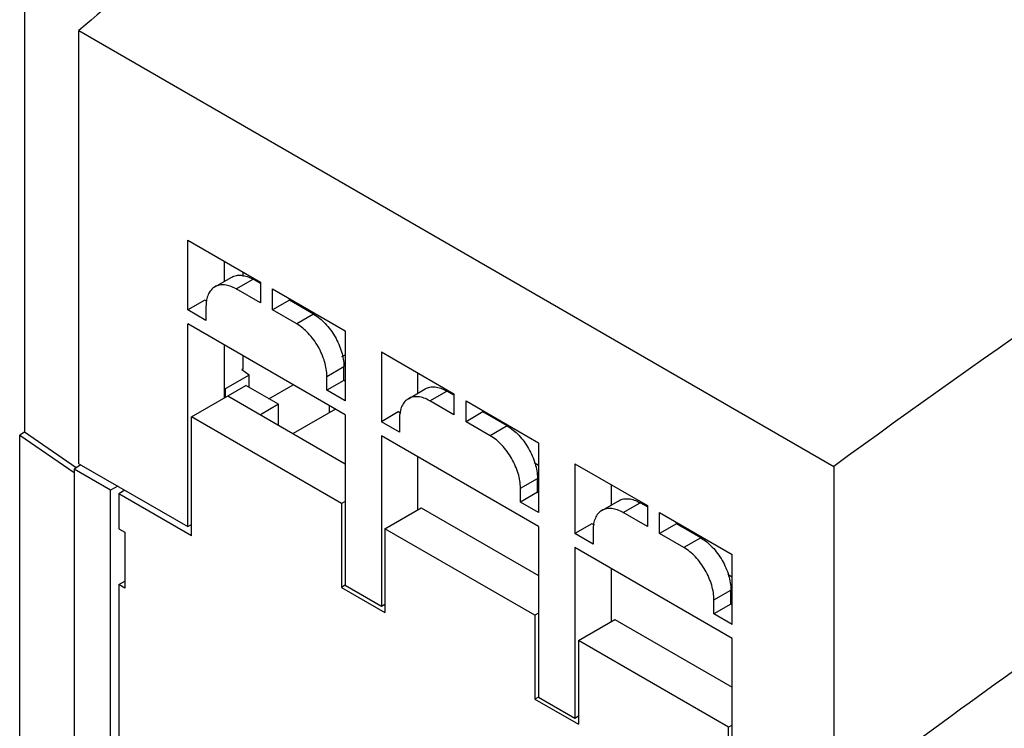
# Model space of a CAD drawing. Header units: millimetres. Extents: x 38 to 296, y 91 to 375.
# Tile 4 of 7: x 43 to 101, y 239 to 281. Entities that reach past the tile are written whole.
import ezdxf

# ---------------------------------------------------------------- set-up
doc = ezdxf.new("R2010")
doc.units = ezdxf.units.MM
doc.header["$LTSCALE"] = 30.332537
doc.layers.get('0').update_dxf_attribs({"linetype": 'CONTINUOUS'})

msp = doc.modelspace()

# ---------------------------------------------------------------- linework, layer by layer
at = {"color": 7, "linetype": 'Continuous'}
for p, q in [((43.756, 290.923), (43.756, 256.439)), ((46.938, 254.602), (46.938, 279.914)), ((46.938, 279.914), (91.062, 254.44)), ((53.302, 263.584), (53.302, 267.666)), ((53.302, 267.666), (57.545, 265.217)), ((55.424, 266.442), (55.424, 265.246)), ((54.881, 264.933), (55.871, 265.504)), ((56.131, 264.809), (57.121, 265.38)), ((56.532, 265.538), (56.532, 265.802)), ((57.545, 265.135), (57.121, 265.38)), ((57.545, 263.992), (56.131, 264.809)), ((57.545, 265.217), (57.545, 263.992)), ((58.252, 263.584), (58.252, 264.809)), ((58.252, 264.809), (62.495, 262.359)), ((59.242, 264.156), (59.242, 264.237)), ((54.292, 264.155), (53.302, 263.584)), ((54.439, 264.071), (54.292, 264.155)), ((54.363, 263.788), (54.363, 262.972)), ((59.242, 264.156), (58.252, 263.584)), ((60.656, 263.339), (59.242, 264.156)), ((54.363, 262.972), (53.302, 263.584)), ((59.666, 262.768), (58.252, 263.584)), ((60.656, 263.339), (59.666, 262.768)), ((53.302, 250.928), (53.302, 262.767)), ((62.495, 257.46), (53.302, 262.767)), ((62.495, 262.359), (62.495, 258.277)), ((55.424, 261.543), (55.424, 258.44)), ((56.532, 260.142), (56.532, 260.903)), ((62.304, 260.861), (62.495, 260.971)), ((64.616, 261.135), (64.616, 257.052)), ((64.616, 261.135), (68.859, 258.685)), ((61.434, 259.706), (62.424, 260.277)), ((62.424, 259.461), (62.424, 260.277)), ((56.895, 259.779), (55.494, 258.971)), ((56.532, 260.142), (56.45, 260.085)), ((56.895, 259.779), (56.45, 260.085)), ((56.895, 259.06), (56.895, 259.779)), ((61.434, 258.889), (61.434, 259.706)), ((66.737, 259.91), (66.737, 258.714)), ((53.514, 257.338), (56.696, 259.175)), ((58.605, 258.072), (56.696, 259.175)), ((58.04, 258.399), (59.454, 259.216)), ((62.424, 259.461), (61.434, 258.889)), ((62.495, 259.42), (62.424, 259.461)), ((55.424, 258.954), (55.494, 258.971)), ((55.494, 258.971), (55.494, 258.481)), ((55.636, 258.562), (62.495, 254.602)), ((62.495, 258.277), (61.434, 258.889)), ((66.194, 258.401), (67.184, 258.972)), ((67.444, 258.277), (68.434, 258.848)), ((68.859, 258.603), (68.434, 258.848)), ((68.859, 258.685), (68.859, 257.46)), ((58.605, 258.072), (57.545, 257.46)), ((58.605, 256.848), (58.605, 258.072)), ((61.588, 257.589), (61.588, 257.984)), ((68.859, 257.46), (67.444, 258.277)), ((69.566, 257.052), (69.566, 258.277)), ((69.566, 258.277), (73.808, 255.827)), ((53.514, 250.397), (53.514, 257.338)), ((62.283, 252.276), (53.514, 257.338)), ((61.929, 257.787), (59.454, 256.358)), ((62.495, 257.46), (62.495, 247.499)), ((65.606, 257.624), (64.616, 257.052)), ((65.753, 257.539), (65.606, 257.624)), ((70.556, 257.624), (69.566, 257.052)), ((70.556, 257.624), (70.556, 257.705)), ((71.97, 256.807), (70.556, 257.624)), ((65.677, 256.44), (64.616, 257.052)), ((65.677, 257.256), (65.677, 256.44)), ((70.98, 256.236), (69.566, 257.052)), ((71.97, 256.807), (70.98, 256.236)), ((43.756, 256.439), (43.473, 256.276)), ((43.473, 216.104), (43.473, 256.276)), ((43.473, 256.276), (46.655, 254.087)), ((46.778, 254.36), (43.756, 256.439)), ((64.616, 256.236), (64.616, 246.274)), ((73.808, 250.928), (64.616, 256.236)), ((73.808, 255.827), (73.808, 251.745)), ((66.737, 255.011), (66.737, 251.908)), ((47.043, 254.542), (46.655, 254.276)), ((46.938, 254.602), (53.302, 250.928)), ((73.548, 254.671), (73.808, 254.52)), ((75.93, 254.603), (75.93, 250.52)), ((75.93, 254.603), (80.172, 252.153)), ((91.062, 254.44), (91.062, 234.857)), ((46.655, 254.276), (46.655, 216.308)), ((48.777, 253.051), (46.655, 254.276)), ((49.201, 253.296), (48.777, 253.051)), ((72.748, 253.174), (73.738, 253.745)), ((73.738, 252.929), (73.738, 253.745)), ((78.051, 253.378), (78.051, 252.182)), ((48.777, 231.005), (48.777, 253.051)), ((49.625, 253.051), (49.272, 252.847)), ((49.272, 252.847), (49.272, 250.806)), ((53.514, 250.397), (49.272, 252.847)), ((72.748, 252.357), (72.748, 253.174)), ((73.738, 252.929), (72.748, 252.357)), ((73.808, 252.888), (73.738, 252.929)), ((62.495, 252.398), (62.283, 252.276)), ((62.283, 252.276), (62.283, 247.377)), ((73.808, 251.745), (72.748, 252.357)), ((77.508, 251.869), (78.498, 252.44)), ((78.758, 251.745), (79.748, 252.317)), ((80.172, 252.072), (79.748, 252.317)), ((80.172, 252.153), (80.172, 250.929)), ((64.828, 250.806), (66.949, 252.031)), ((66.949, 252.031), (73.808, 248.071)), ((80.172, 250.929), (78.758, 251.745)), ((80.879, 250.52), (80.879, 251.745)), ((80.879, 251.745), (85.122, 249.296)), ((53.302, 250.928), (53.514, 251.051)), ((76.92, 251.092), (75.93, 250.52)), ((77.066, 251.007), (76.92, 251.092)), ((81.869, 251.092), (80.879, 250.52)), ((81.869, 251.092), (81.869, 251.174)), ((83.284, 250.275), (81.869, 251.092)), ((49.272, 250.806), (49.625, 250.602)), ((49.625, 250.602), (49.625, 247.335)), ((64.828, 250.806), (64.828, 245.907)), ((73.596, 245.744), (64.828, 250.806)), ((73.808, 250.928), (73.808, 240.967)), ((76.99, 249.908), (75.93, 250.52)), ((76.99, 250.724), (76.99, 249.908)), ((82.294, 249.704), (80.879, 250.52)), ((83.284, 250.275), (82.294, 249.704)), ((75.93, 249.704), (75.93, 239.742)), ((85.122, 244.397), (75.93, 249.704)), ((85.122, 245.213), (85.122, 249.296)), ((78.051, 248.479), (78.051, 245.376)), ((84.862, 248.139), (85.122, 247.988)), ((49.272, 247.54), (49.625, 247.744)), ((49.272, 247.54), (49.272, 231.046)), ((49.625, 247.335), (49.272, 247.54)), ((62.495, 247.499), (62.283, 247.377)), ((62.283, 247.377), (64.828, 245.907)), ((62.495, 247.499), (64.616, 246.274)), ((84.061, 246.642), (85.051, 247.214)), ((85.051, 246.397), (85.051, 247.214)), ((64.616, 246.274), (64.828, 246.397)), ((84.061, 245.825), (84.061, 246.642)), ((85.051, 246.397), (84.061, 245.825)), ((85.122, 246.356), (85.051, 246.397)), ((73.808, 245.866), (73.596, 245.744)), ((85.122, 245.213), (84.061, 245.825)), ((73.596, 245.744), (73.596, 240.845)), ((76.142, 244.274), (78.263, 245.499)), ((78.263, 245.499), (85.122, 241.539)), ((76.142, 244.274), (76.142, 239.375)), ((84.91, 239.212), (76.142, 244.274)), ((85.122, 232.557), (85.122, 244.397)), ((73.808, 240.967), (73.596, 240.845)), ((73.596, 240.845), (76.142, 239.375)), ((73.808, 240.967), (75.93, 239.742)), ((75.93, 239.742), (76.142, 239.865)), ((85.122, 239.334), (84.91, 239.212)), ((84.91, 232.272), (84.91, 239.212))]:
    msp.add_line(p, q, dxfattribs=at)
msp.add_ellipse((95.976, -155.916), major_axis=(254.796, 522.285), ratio=0.524988, start_param=0.864851, end_param=0.880135, dxfattribs=at)
for points, knots in [([(128.82, 279.962), (125.646, 277.986), (112.824, 269.834), (100.314, 261.193), (91.062, 254.44)], [0, 0, 0, 0, 0.246064, 1, 1, 1, 1]), ([(55.871, 265.504), (55.953, 265.552), (56.143, 265.62), (56.457, 265.628), (56.793, 265.547), (57.011, 265.444), (57.121, 265.38)], [0, 0, 0, 0, 0.217784, 0.450912, 0.710298, 1, 1, 1, 1]), ([(54.881, 264.933), (54.798, 264.885), (54.644, 264.755), (54.48, 264.487), (54.382, 264.156), (54.363, 263.915), (54.363, 263.788)], [0, 0, 0, 0, 0.217783, 0.45091, 0.710297, 1, 1, 1, 1]), ([(56.131, 264.809), (56.021, 264.872), (55.803, 264.976), (55.467, 265.057), (55.153, 265.049), (54.963, 264.98), (54.881, 264.933)], [0, 0, 0, 0, 0.289702, 0.549088, 0.782216, 1, 1, 1, 1]), ([(60.656, 263.339), (60.907, 263.194), (61.382, 262.794), (61.936, 262.037), (62.315, 261.178), (62.424, 260.567), (62.424, 260.277)], [0, 0, 0, 0, 0.23724, 0.499999, 0.762759, 1, 1, 1, 1]), ([(61.434, 259.706), (61.434, 259.995), (61.325, 260.607), (60.946, 261.465), (60.392, 262.223), (59.917, 262.623), (59.666, 262.768)], [0, 0, 0, 0, 0.237241, 0.500001, 0.76276, 1, 1, 1, 1]), ([(67.184, 258.972), (67.267, 259.02), (67.456, 259.089), (67.771, 259.097), (68.106, 259.016), (68.325, 258.912), (68.434, 258.848)], [0, 0, 0, 0, 0.217784, 0.450912, 0.710298, 1, 1, 1, 1]), ([(67.444, 258.277), (67.335, 258.34), (67.116, 258.444), (66.781, 258.525), (66.466, 258.517), (66.277, 258.448), (66.194, 258.401)], [0, 0, 0, 0, 0.289702, 0.549088, 0.782216, 1, 1, 1, 1]), ([(66.194, 258.401), (66.112, 258.353), (65.958, 258.223), (65.793, 257.955), (65.696, 257.624), (65.677, 257.383), (65.677, 257.256)], [0, 0, 0, 0, 0.217783, 0.45091, 0.710297, 1, 1, 1, 1]), ([(71.97, 256.807), (72.221, 256.662), (72.696, 256.263), (73.25, 255.505), (73.629, 254.646), (73.738, 254.035), (73.738, 253.745)], [0, 0, 0, 0, 0.23724, 0.499999, 0.762759, 1, 1, 1, 1]), ([(72.748, 253.174), (72.748, 253.464), (72.639, 254.075), (72.26, 254.934), (71.706, 255.691), (71.231, 256.091), (70.98, 256.236)], [0, 0, 0, 0, 0.237241, 0.500001, 0.76276, 1, 1, 1, 1]), ([(78.498, 252.44), (78.581, 252.488), (78.77, 252.557), (79.085, 252.565), (79.42, 252.484), (79.638, 252.38), (79.748, 252.317)], [0, 0, 0, 0, 0.217784, 0.450912, 0.710298, 1, 1, 1, 1]), ([(77.508, 251.869), (77.426, 251.821), (77.271, 251.692), (77.107, 251.423), (77.01, 251.092), (76.99, 250.851), (76.99, 250.724)], [0, 0, 0, 0, 0.217783, 0.45091, 0.710297, 1, 1, 1, 1]), ([(78.758, 251.745), (78.648, 251.808), (78.43, 251.912), (78.095, 251.993), (77.78, 251.985), (77.591, 251.916), (77.508, 251.869)], [0, 0, 0, 0, 0.289702, 0.549088, 0.782216, 1, 1, 1, 1]), ([(91.062, 234.857), (92.858, 236.179), (100.025, 241.422), (107.247, 246.589), (112.687, 250.413)], [0, 0, 0, 0, 0.251135, 1, 1, 1, 1]), ([(83.284, 250.275), (83.535, 250.13), (84.01, 249.731), (84.564, 248.973), (84.943, 248.114), (85.051, 247.503), (85.051, 247.214)], [0, 0, 0, 0, 0.23724, 0.499999, 0.762759, 1, 1, 1, 1]), ([(84.061, 246.642), (84.061, 246.932), (83.953, 247.543), (83.574, 248.402), (83.02, 249.159), (82.545, 249.559), (82.294, 249.704)], [0, 0, 0, 0, 0.237241, 0.500001, 0.76276, 1, 1, 1, 1])]:
    msp.add_open_spline(points, degree=3, knots=knots, dxfattribs=at)

doc.saveas('drawing.dxf')
